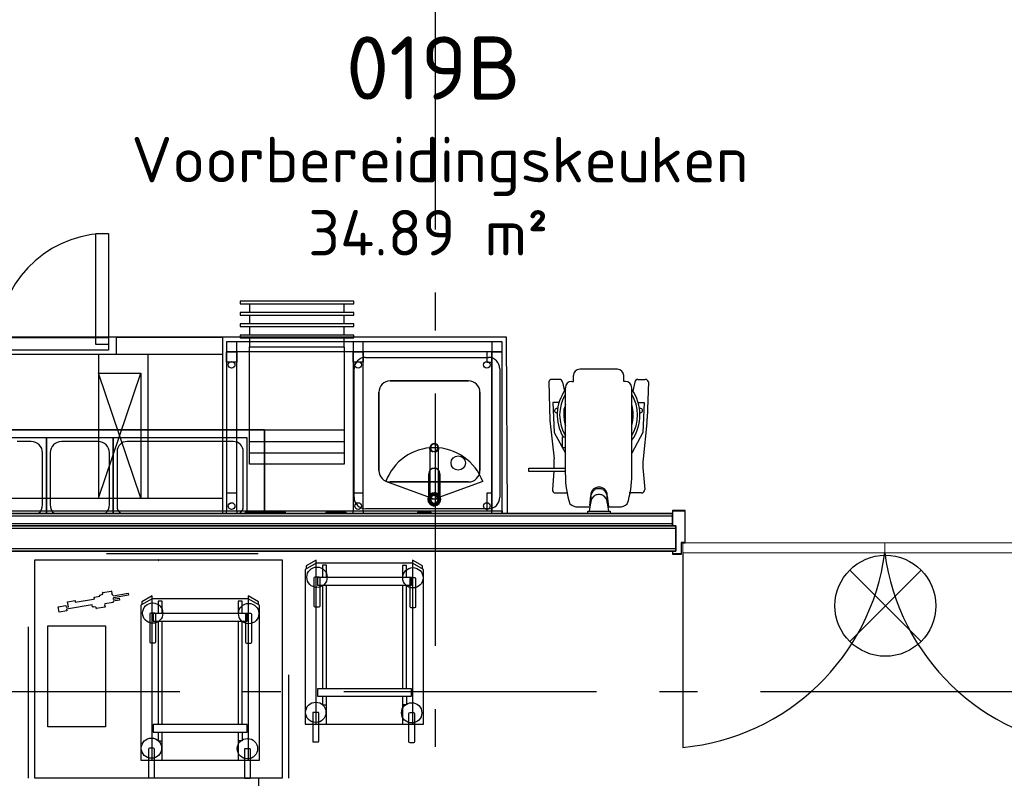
# Model space of a CAD drawing. Header units: millimetres. Extents: x -285236 to 84130, y -470 to 79511.
# Tile 92 of 192: x 983 to 4882, y 43439 to 46443. Entities that reach past the tile are written whole.
import ezdxf
from ezdxf.enums import TextEntityAlignment as Align

# ---------------------------------------------------------------- set-up
doc = ezdxf.new("R2010")
doc.units = ezdxf.units.MM
doc.linetypes.add('IMPORT-IMPORT-Dash _2_', pattern=[1199.999936, 599.999968, -599.999968])
doc.linetypes.add('NLRS_stramien', pattern=[1650, 1000, -250, 150, -250])
doc.layers.add('EL6511--', color=3, linetype='Continuous')
doc.layers.add('XREF', color=254, linetype='Continuous')
doc.styles.add('ISOCPEUR_1', font='isocpeur.ttf', dxfattribs={"height": 250})
doc.styles.add('ISOCPEUR_3', font='isocpeur.ttf', dxfattribs={"height": 180})
doc.styles.add('STABICAD-018', font='ISOCP.SHX', dxfattribs={"height": 180})

# ---------------------------------------------------------------- blocks, each defined once
blk = doc.blocks.new('VB654NVI')
at = {"color": 0, "linetype": 'Continuous'}
for p, q in [((-1.414, 1.586), (1.414, 4.414)), ((-1.414, 4.414), (1.414, 1.586))]:
    blk.add_line(p, q, dxfattribs=at)
blk.add_circle((0, 3), 2, dxfattribs=at)
at = {"color": 0, "linetype": 'Continuous', "style": 'STABICAD-018'}
for tag, p in [('ARTICLECODE', (-2.661, 12.862)), ('FIREPROTECTION_PANEL', (0.003, 9.854)), ('CODING', (0, 7))]:
    blk.add_attdef(tag, text='', height=1.8, dxfattribs=at).set_placement(p, align=Align.MIDDLE)

msp = doc.modelspace()

# ---------------------------------------------------------------- linework, layer by layer
at = {"layer": 'XREF', "linetype": 'NLRS_stramien'}
for p, q in [((2627.8696, 77962.7572), (2627.8696, 8370.0218)), ((-47232.6128, 43782.6047), (64223.889, 43782.6047))]:
    msp.add_line(p, q, dxfattribs=at)
at = {"layer": 'XREF', "linetype": 'Continuous'}
for p, q in [((1893.3234, 45318.1398), (1893.3234, 45283.1398)), ((2268.3234, 45283.1398), (2268.3234, 45318.1398)), ((1893.3234, 45273.1398), (1893.3234, 45238.1398)), ((2268.3234, 45238.1398), (2268.3234, 45273.1398)), ((1893.3234, 45228.1398), (1893.3234, 45193.1398)), ((2268.3234, 45193.1398), (2268.3234, 45228.1398)), ((1492.2546, 44547.614), (1492.2546, 45117.6965)), ((2148.5403, 44230.8895), (2148.5403, 44121.5054)), ((2168.5403, 44234.8895), (2152.5403, 44234.8895)), ((2172.5403, 44121.5054), (2172.5403, 44230.8895)), ((2528.5403, 44228.8895), (2528.5403, 44119.5054)), ((2548.5403, 44232.8895), (2532.5403, 44232.8895)), ((2552.5403, 44119.5054), (2552.5403, 44228.8895)), ((2152.5403, 44117.5054), (2168.5403, 44117.5054)), ((2532.5403, 44115.5054), (2548.5403, 44115.5054)), ((1497.9261, 44088.9902), (1497.9261, 43979.6062)), ((1517.9261, 44092.9902), (1501.9261, 44092.9902)), ((1521.9261, 43979.6062), (1521.9261, 44088.9902)), ((1877.9261, 44086.9902), (1877.9261, 43977.6062)), ((1897.9261, 44090.9902), (1881.9261, 44090.9902)), ((1901.9261, 43977.6062), (1901.9261, 44086.9902)), ((1501.9261, 43975.6062), (1517.9261, 43975.6062)), ((1881.9261, 43973.6062), (1897.9261, 43973.6062)), ((2143.5403, 43695.8895), (2143.5403, 43586.5054)), ((2163.5403, 43699.8895), (2147.5403, 43699.8895)), ((2167.5403, 43586.5054), (2167.5403, 43695.8895)), ((2523.5403, 43693.8895), (2523.5403, 43584.5054)), ((2543.5403, 43697.8895), (2527.5403, 43697.8895)), ((2547.5403, 43584.5054), (2547.5403, 43693.8895)), ((1512.9261, 43557.9902), (1496.9261, 43557.9902)), ((1892.9261, 43555.9902), (1876.9261, 43555.9902)), ((2147.5403, 43582.5054), (2163.5403, 43582.5054)), ((2527.5403, 43580.5054), (2543.5403, 43580.5054)), ((1492.9261, 43553.9902), (1492.9261, 43444.6062)), ((1516.9261, 43444.6062), (1516.9261, 43553.9902)), ((1872.9261, 43551.9902), (1872.9261, 43442.6062)), ((1896.9261, 43442.6062), (1896.9261, 43551.9902)), ((1496.9261, 43440.6062), (1512.9261, 43440.6062)), ((1876.9261, 43438.6062), (1892.9261, 43438.6062))]:
    msp.add_line(p, q, dxfattribs=at)
at = {"layer": 'XREF'}
for p, q in [((2352.4448, 45105.5945), (2839.3109, 45105.5945)), ((2307.4448, 44551.4991), (2307.4448, 45060.5945)), ((2884.3109, 45060.5945), (2884.3109, 44551.4991)), ((3350.6048, 45058.5285), (3200.8056, 45058.5285)), ((3120.0592, 45018.5285), (3090.7608, 45018.5285)), ((3132.5087, 45007.1513), (3140.0566, 44971.845)), ((3418.9017, 45007.1513), (3411.3537, 44971.845)), ((3431.3512, 45018.5285), (3460.6496, 45018.5285)), ((3472.9092, 45008.4682), (3468.427, 44863.6552)), ((3144.2516, 44639.8637), (3144.2516, 44985.6456)), ((3407.1588, 44639.8637), (3407.1588, 44985.6456)), ((3467.3562, 44847.1145), (3452.0815, 44703.6843)), ((1028.7205, 44772.4161), (972.7878, 44772.4161)), ((1088.7205, 44487.9612), (1088.7205, 44787.4161)), ((1293.7205, 44772.4161), (1148.7205, 44772.4161)), ((1828.7205, 44772.4161), (1408.7205, 44772.4161)), ((1073.7205, 44522.4161), (1073.7205, 44727.4161)), ((1103.7205, 44727.4161), (1103.7205, 44522.4161)), ((1338.7205, 44522.4161), (1338.7205, 44727.4161)), ((1368.7205, 44732.4161), (1368.7205, 44517.4161)), ((1868.7205, 44517.4161), (1868.7205, 44732.4161)), ((2609.8808, 44747.9625), (2609.8808, 44747.5963)), ((2639.8808, 44747.5963), (2639.8808, 44747.9625)), ((3098.5201, 44654.7636), (3093.0783, 44582.9102)), ((3452.8902, 44654.7636), (3458.3321, 44582.9102)), ((3105.4575, 44568.6763), (3154.0835, 44568.6763)), ((3245.3689, 44536.4238), (3237.8172, 44495.9612)), ((3240.5207, 44518.8142), (3245.0416, 44557.0297)), ((3244.8172, 44560.4904), (3244.8172, 44531.4316)), ((3316.8172, 44495.9612), (3309.2656, 44536.4238)), ((3309.5929, 44557.0297), (3314.5568, 44515.069)), ((3309.8172, 44531.4316), (3309.8172, 44560.4904)), ((3445.9529, 44568.6763), (3397.3269, 44568.6763)), ((2839.3109, 44506.4991), (2352.4448, 44506.4991)), ((3194.2516, 44513.5285), (3239.8954, 44513.5285)), ((3232.8172, 44487.9612), (3232.8172, 44495.9612)), ((3232.8172, 44495.9612), (3321.8172, 44495.9612)), ((3237.8172, 44495.9612), (3316.8172, 44495.9612)), ((3314.739, 44513.5285), (3357.1588, 44513.5285)), ((3321.8172, 44495.9612), (3321.8172, 44487.9612)), ((3618.8696, 44499.4612), (3568.8696, 44499.4612)), ((3568.8696, 44499.4612), (3568.8696, 44487.9612)), ((3570.3696, 44487.9612), (3570.3696, 44497.9612)), ((3570.3696, 44497.9612), (3617.3696, 44497.9612)), ((3617.3696, 44497.9612), (3617.3696, 44372.9612)), ((3618.8696, 44371.4612), (3618.8696, 44499.4612)), ((3568.8696, 44487.9612), (3570.3696, 44487.9612)), ((3570.3696, 44337.9612), (3568.8696, 44337.9612)), ((3568.8696, 44337.9612), (3568.8696, 44326.4612)), ((3570.3696, 44327.9612), (3570.3696, 44337.9612)), ((3617.3696, 44372.9612), (3602.3696, 44372.9612)), ((3602.3696, 44372.9612), (3602.3696, 44327.9612)), ((3603.8696, 44326.4612), (3603.8696, 44371.4612)), ((3603.8696, 44371.4612), (3618.8696, 44371.4612)), ((3568.8696, 44326.4612), (3603.8696, 44326.4612)), ((3602.3696, 44327.9612), (3570.3696, 44327.9612)), ((3608.8696, 44331.4612), (3608.8696, 43560.9846)), ((2538.8429, 44290.6636), (2157.8429, 44290.6636)), ((1312.0849, 44174.4702), (1345.0111, 44180.0761)), ((1346.1648, 44179.2582), (1347.888, 44170.2615)), ((2182.3429, 44203.4293), (2182.3429, 43793.4518)), ((2197.8429, 43793.4518), (2197.8429, 44203.4293)), ((2498.8429, 44203.4293), (2498.8429, 43793.4518)), ((2514.3429, 43793.4518), (2514.3429, 44203.4293)), ((1279.4382, 44150.819), (1278.7275, 44154.9935)), ((1300.6624, 44164.106), (1303.4577, 44164.5819)), ((1304.716, 44164.9722), (1311.4114, 44168.0664)), ((1311.9777, 44169.142), (1311.267, 44173.3165)), ((1888.2286, 44148.7644), (1507.2286, 44148.7644)), ((1275.8696, 44117.1774), (1273.0743, 44116.7015)), ((1284.5282, 44116.5213), (1277.1862, 44117.2255)), ((1286.1293, 44111.5192), (1285.4186, 44115.6937)), ((1320.2092, 44116.3071), (1287.283, 44110.7012)), ((1531.7286, 44061.53), (1531.7286, 43651.5525)), ((1547.2286, 43651.5525), (1547.2286, 44061.53)), ((1848.2286, 44061.53), (1848.2286, 43651.5525)), ((1863.7286, 43651.5525), (1863.7286, 44061.53)), ((2197.8429, 43652.6636), (2197.8429, 43763.4534)), ((2498.8429, 43763.4534), (2498.8429, 43652.6636)), ((1547.2286, 43510.7644), (1547.2286, 43621.5542)), ((1848.2286, 43621.5542), (1848.2286, 43510.7644)), ((1928.7346, 43438.6062), (1928.7346, 42867.3912))]:
    msp.add_line(p, q, dxfattribs=at)
at = {"layer": 'XREF', "lineweight": 9}
for p, q in [((1875.8018, 44492.9612), (1955.8018, 44492.9612)), ((1875.8018, 44487.9612), (1875.8018, 44492.9612)), ((1955.8018, 44492.9612), (1955.8018, 44487.9612)), ((1955.8018, 44492.9612), (2035.8018, 44492.9612)), ((1955.8018, 44487.9612), (1955.8018, 44492.9612)), ((2035.8018, 44492.9612), (2035.8018, 44487.9612)), ((2195.8018, 44492.9612), (2275.8018, 44492.9612)), ((2195.8018, 44487.9612), (2195.8018, 44492.9612)), ((2275.8018, 44492.9612), (2275.8018, 44487.9612)), ((4408.8696, 44371.4612), (3608.8696, 44371.4612)), ((3608.8696, 44371.4612), (3608.8696, 44331.4612)), ((4408.8696, 44331.4612), (4408.8696, 44371.4612)), ((5208.8696, 44371.4612), (4408.8696, 44371.4612)), ((4408.8696, 44371.4612), (4408.8696, 44331.4612)), ((3608.8696, 44331.4612), (4408.8696, 44331.4612)), ((4408.8696, 44331.4612), (5208.8696, 44331.4612))]:
    msp.add_line(p, q, dxfattribs=at)
at = {"layer": 'XREF', "lineweight": 18}
for p, q in [((2558.2642, 44492.9612), (2613.2642, 44492.9612)), ((2558.2642, 44487.9612), (2558.2642, 44492.9612)), ((2613.2642, 44487.9612), (2613.2642, 44492.9612))]:
    msp.add_line(p, q, dxfattribs=at)
at = {"layer": 'XREF', "lineweight": 25}
for p, q in [((-1552.1304, 44477.9612), (3568.8696, 44477.9612)), ((3581.3696, 44427.9612), (-1602.1304, 44427.9612)), ((-1582.1304, 44447.9612), (3568.8696, 44447.9612)), ((3581.3696, 44347.9612), (-1682.1304, 44347.9612))]:
    msp.add_line(p, q, dxfattribs=at)
at = {"layer": 'XREF', "lineweight": 35}
for p, q in [((3568.8696, 44487.9612), (-1542.1304, 44487.9612)), ((3568.8696, 44437.9612), (3568.8696, 44487.9612)), ((-1592.1304, 44437.9612), (3581.3696, 44437.9612)), ((3581.3696, 44337.9612), (3581.3696, 44437.9612)), ((-1692.1304, 44337.9612), (3581.3696, 44337.9612))]:
    msp.add_line(p, q, dxfattribs=at)
at = {"layer": 'XREF', "linetype": 'Continuous', "flags": 128}
for points in [[(1284.7546, 45156.6965), (1284.7546, 45596.6965), (1334.7546, 45596.6965), (1334.7546, 45156.6965)], [(1855.8234, 45328.1398), (1855.8234, 45318.1398), (1893.3234, 45318.1398), (2268.3234, 45318.1398), (2305.8234, 45318.1398), (2305.8234, 45328.1398)], [(1855.8234, 45283.1398), (1855.8234, 45273.1398), (1893.3234, 45273.1398), (2268.3234, 45273.1398), (2305.8234, 45273.1398), (2305.8234, 45283.1398)], [(1855.8234, 45238.1398), (1855.8234, 45228.1398), (1893.3234, 45228.1398), (2268.3234, 45228.1398), (2305.8234, 45228.1398), (2305.8234, 45238.1398)], [(1855.8234, 45193.1398), (1855.8234, 45183.1398), (1893.3234, 45183.1398), (2268.3234, 45183.1398), (2305.8234, 45183.1398), (2305.8234, 45193.1398)], [(1334.7546, 45134.6965), (894.7546, 45134.6965), (894.7546, 45184.6965), (1334.7546, 45184.6965)], [(1842.4866, 45087.3449), (1802.4866, 45087.3449), (1802.4866, 45127.3449), (1842.4866, 45127.3449), (1842.4866, 45167.3449), (1802.4866, 45167.3449), (1802.4866, 45127.3449), (1842.4866, 45127.3449)], [(2343.2253, 45087.3449), (2303.2253, 45087.3449), (2303.2253, 45127.3449), (2343.2253, 45127.3449), (2343.2253, 45167.3449), (2303.2253, 45167.3449), (2303.2253, 45127.3449), (2343.2253, 45127.3449)], [(2893.361, 45127.3449), (2893.361, 45167.3449), (2853.361, 45167.3449), (2853.361, 45127.3449)], [(2853.361, 45087.3449), (2853.361, 45127.3449), (2833.361, 45127.3449), (2833.361, 45087.3449)], [(2853.361, 44498.2495), (2853.361, 44568.2495), (2833.361, 44568.2495), (2833.361, 44498.2495)]]:
    msp.add_lwpolyline(points, close=True, dxfattribs=at)
at = {"layer": 'XREF', "flags": 128}
for points in [[(-92.8584, 45187.3449), (2909.6766, 45187.3449), (2913.1164, 44487.9612)], [(3078.5012, 45008.4682), (3083.1758, 44855.3626), (3099.3289, 44703.6843)], [(3169.2516, 45010.6456), (3175.8056, 45010.6456), (3175.8056, 45033.5285)], [(3382.1588, 45010.6456), (3375.6048, 45010.6456), (3375.6048, 45033.5285)], [(3119.1888, 44927.4867), (3095.1706, 44927.4867), (3100.0448, 44808.0048), (3144.2516, 44726.8564)], [(3432.2216, 44927.4867), (3456.2397, 44927.4867), (3451.3655, 44808.0048), (3407.1588, 44726.8564)], [(3144.2516, 44901.7056), (3138.6659, 44901.7056), (3138.6659, 44874.6592), (3144.2516, 44874.6592)], [(152.9732, 44487.9612), (152.9732, 44818.2495), (1952.9732, 44818.2495), (1952.9732, 44492.9612)], [(1952.9732, 44492.9612), (1952.9732, 44818.2495), (511.0987, 44818.2495), (511.0987, 44487.9612)], [(1088.7205, 44787.4161), (912.7878, 44787.4161), (912.7878, 44487.9612)], [(1353.7205, 44487.9612), (1353.7205, 44787.4161), (1088.7205, 44787.4161), (1088.7205, 44487.9612)], [(1883.7205, 44492.9612), (1883.7205, 44787.4161), (1353.7205, 44787.4161), (1353.7205, 44487.9612)], [(3144.2516, 44748.0158), (3133.0221, 44748.0158), (3133.0221, 44790.8284), (3144.2516, 44790.8284)], [(2607.3808, 44747.5963), (2607.3808, 44744.9092), (2607.3808, 44562.0997), (2612.5607, 44565.8788), (2618.5197, 44568.2463), (2624.8808, 44569.0525), (2631.2419, 44568.2463), (2637.2008, 44565.8788), (2642.3808, 44562.0997), (2642.3808, 44744.9092), (2642.3808, 44747.5963)], [(3144.2516, 44654.315), (3098.4573, 44654.315), (2999.7505, 44654.315), (2999.7505, 44666.315), (3099.7971, 44666.315), (3144.2516, 44666.315)], [(2816.9634, 44613.4648), (2624.8808, 44543.5525), (2432.7982, 44613.4648)], [(2602.8808, 44544.8638), (2602.8808, 44645.066), (2602.8808, 44644.3957), (2602.8808, 44544.1936)], [(2646.8808, 44544.1936), (2646.8808, 44644.3957), (2646.8808, 44645.066), (2646.8808, 44544.8638)], [(2629.8808, 44568.5575), (2624.8808, 44569.0525), (2619.8808, 44568.5575)], [(2649.8808, 44543.5525), (2624.8808, 44543.5525), (2599.8808, 44543.5525)], [(2157.8429, 43652.6636), (2157.8429, 44302.6636), (2117.8429, 44279.5696), (2117.8429, 44268.0315)], [(2578.8429, 44268.0315), (2578.8429, 44279.5696), (2538.8429, 44302.6636), (2538.8429, 43652.6636)], [(2157.8429, 44291.1255), (2113.8429, 44265.7221), (2113.8429, 43652.6636), (2582.8429, 43652.6636), (2582.8429, 44265.7221), (2538.8429, 44291.1255)], [(2197.8429, 44233.4277), (2197.8429, 44282.095), (2182.3429, 44282.095), (2182.3429, 44233.4277)], [(2514.3429, 44233.4277), (2514.3429, 44282.0893), (2498.8429, 44282.0893), (2498.8429, 44233.4277)], [(1271.9207, 44117.5194), (1270.5643, 44125.4862), (1168.1635, 44108.0517), (1169.2761, 44101.5166), (1139.7017, 44096.4813), (1136.1212, 44117.5114), (1165.6956, 44122.5467), (1166.8222, 44115.9296), (1176.0725, 44117.5045), (1172.6972, 44137.3294), (1202.2633, 44142.3633), (1203.3874, 44135.7606), (1274.9972, 44147.9527), (1278.8719, 44149.7434)], [(1279.5454, 44156.1472), (1300.3986, 44159.6976), (1299.8445, 44162.9523)], [(1353.3549, 44147.6926), (1376.6815, 44151.6642), (1378.0242, 44143.778), (1353.0096, 44139.519), (1353.5666, 44135.7838)], [(1353.41, 44161.2945), (1413.2489, 44171.4825), (1414.5919, 44163.5946), (1354.4342, 44153.3523)], [(1507.2286, 44149.2263), (1463.2286, 44123.8228), (1463.2286, 43510.7644), (1932.2286, 43510.7644), (1932.2286, 44123.8228), (1888.2286, 44149.2263)], [(1507.2286, 43510.7644), (1507.2286, 44160.7644), (1467.2286, 44137.6704), (1467.2286, 44126.1322)], [(1547.2286, 44091.5284), (1547.2286, 44140.1957), (1531.7286, 44140.1957), (1531.7286, 44091.5284)], [(1863.7286, 44091.5284), (1863.7286, 44140.1901), (1848.2286, 44140.1901), (1848.2286, 44091.5284)], [(1928.2286, 44126.1322), (1928.2286, 44137.6704), (1888.2286, 44160.7644), (1888.2286, 43510.7644)], [(1352.7487, 44134.6301), (1320.5664, 44129.1508), (1319.5483, 44126.147), (1321.0271, 44117.4608)], [(2182.3429, 43763.4534), (2182.3429, 43729.4062), (2197.8429, 43729.4062)], [(2514.3429, 43763.4534), (2514.3429, 43729.4062), (2498.8429, 43729.4062)], [(1531.7286, 43621.5542), (1531.7286, 43587.5069), (1547.2286, 43587.5069)], [(1863.7286, 43621.5542), (1863.7286, 43587.5069), (1848.2286, 43587.5069)]]:
    msp.add_lwpolyline(points, dxfattribs=at)
at = {"layer": 'XREF', "linetype": 'Continuous', "flags": 128}
for points in [[(1788.2546, 45117.6965), (1788.2546, 45184.6965), (1364.7546, 45184.6965), (1364.7546, 45117.6965)], [(2893.361, 44487.9612), (2893.361, 45167.3449), (1802.4866, 45167.3449)], [(1893.3234, 45182.3449), (1893.3234, 45147.3449), (2268.3234, 45147.3449), (2268.3234, 45182.3449)], [(-28.4952, 45127.3449), (-29.174, 45127.3449), (-29.174, 44498.2495), (2853.361, 44498.2495), (2853.361, 45127.3449), (1802.4866, 45127.3449)], [(1788.2546, 44487.9612), (1788.2546, 45117.6965), (-27.7454, 45117.6965), (-27.7454, 44487.9612)], [(32.2546, 45117.6965), (32.2546, 44547.6965), (1788.2546, 44547.6965)], [(1295.2546, 45117.6965), (1295.2546, 45043.6965), (1462.2546, 45043.6965), (1462.2546, 44547.6965), (1295.2546, 45043.6965), (1295.2546, 44547.6965), (1462.2546, 45043.6965)], [(1802.4866, 44487.9612), (1802.4866, 44498.2495), (1842.4866, 44498.2495), (1842.4866, 45127.3449), (1802.4866, 45127.3449), (1802.4866, 44498.2495), (1842.4866, 44498.2495), (1842.4866, 44568.2495), (1802.4866, 44568.2495), (1802.4866, 44498.2495), (1842.4866, 44498.2495), (1842.4866, 44487.9612)], [(2268.3234, 45147.3449), (2268.3234, 44863.1398), (2268.3234, 44818.1398), (2268.3234, 44773.1398), (2268.3234, 44728.1398), (2268.3234, 44683.1398), (1893.3234, 44683.1398), (1893.3234, 44728.1398), (2268.3234, 44728.1398)], [(1893.3234, 44818.1398), (1893.3234, 44863.1398), (1893.3234, 45147.3449)], [(2303.2253, 44487.9612), (2303.2253, 44498.2495), (2343.2253, 44498.2495), (2343.2253, 45127.3449), (2303.2253, 45127.3449), (2303.2253, 44498.2495), (2343.2253, 44498.2495), (2343.2253, 44568.2495), (2303.2253, 44568.2495), (2303.2253, 44498.2495), (2343.2253, 44498.2495), (2343.2253, 44487.9612)], [(2853.361, 44487.9612), (2853.361, 44498.2495), (2893.361, 44498.2495), (2893.361, 45127.3449), (2853.361, 45127.3449), (2853.361, 44498.2495), (2893.361, 44498.2495), (2893.361, 44487.9612)], [(1893.3234, 44773.1398), (1893.3234, 44818.1398), (2268.3234, 44818.1398)], [(1893.3234, 44728.1398), (1893.3234, 44773.1398), (2268.3234, 44773.1398)]]:
    msp.add_lwpolyline(points, dxfattribs=at)
at = {"layer": 'XREF', "flags": 128}
for points in [[(2760.6815, 45012.3082), (2450.6815, 45012.3082)], [(2405.6815, 44967.3082), (2405.6815, 44657.3082)], [(2805.6815, 44657.3082), (2805.6815, 44967.3082)], [(2450.6815, 44612.3082), (2760.6815, 44612.3082)], [(2624.8808, 44520.6303), (2625.7974, 44520.6486), (2626.7126, 44520.7036), (2627.6249, 44520.7951), (2628.5327, 44520.9231), (2629.4347, 44521.0872), (2630.3294, 44521.2873), (2631.2155, 44521.523), (2632.0913, 44521.7939), (2632.9557, 44522.0997), (2633.8071, 44522.4398), (2634.6442, 44522.8136), (2635.4658, 44523.2206), (2636.2704, 44523.6602), (2637.0567, 44524.1315), (2637.8236, 44524.634), (2638.5698, 44525.1667), (2639.2941, 44525.7288), (2639.9953, 44526.3194), (2640.6724, 44526.9377), (2641.3241, 44527.5824), (2641.9496, 44528.2528), (2642.5478, 44528.9476), (2643.1177, 44529.6658), (2643.6584, 44530.4061), (2644.1691, 44531.1676), (2644.6489, 44531.9488), (2645.0972, 44532.7486), (2645.513, 44533.5657), (2645.8959, 44534.3987), (2646.2451, 44535.2464), (2646.5602, 44536.1074), (2646.8406, 44536.9803), (2647.0858, 44537.8637), (2647.2955, 44538.7563), (2647.4694, 44539.6564), (2647.6071, 44540.5629), (2647.7085, 44541.4741), (2647.7734, 44542.3886), (2647.8016, 44543.305), (2647.7932, 44544.2218), (2647.7481, 44545.1375), (2647.6664, 44546.0507), (2647.5483, 44546.9598), (2647.3939, 44547.8636), (2647.2035, 44548.7604), (2646.9774, 44549.6489), (2646.7159, 44550.5277), (2646.4195, 44551.3953), (2646.0886, 44552.2503), (2645.7238, 44553.0914), (2645.3257, 44553.9173), (2644.8949, 44554.7266), (2644.432, 44555.518), (2643.9379, 44556.2903), (2643.4133, 44557.0422), (2642.859, 44557.7725), (2642.276, 44558.48), (2641.6651, 44559.1637), (2641.0274, 44559.8224), (2640.3639, 44560.4551), (2639.6755, 44561.0607), (2638.9636, 44561.6384), (2638.2291, 44562.1871), (2637.4732, 44562.7059), (2636.6972, 44563.1942), (2635.9023, 44563.651), (2635.0897, 44564.0757), (2634.2609, 44564.4675), (2633.417, 44564.8259), (2632.5594, 44565.1502), (2631.6896, 44565.44), (2630.8089, 44565.6948), (2629.9187, 44565.9141), (2629.0204, 44566.0977), (2628.1156, 44566.2452), (2627.2055, 44566.3564), (2626.2917, 44566.4311), (2625.3757, 44566.4693), (2624.8808, 44566.4746), (2623.9641, 44566.4563), (2623.049, 44566.4013), (2622.1367, 44566.3098), (2621.2289, 44566.1818), (2620.3269, 44566.0177), (2619.4321, 44565.8176), (2618.5461, 44565.5819), (2617.6702, 44565.311), (2616.8059, 44565.0052), (2615.9545, 44564.6651), (2615.1173, 44564.2913), (2614.2958, 44563.8843), (2613.4912, 44563.4447), (2612.7049, 44562.9734), (2611.938, 44562.4709), (2611.1918, 44561.9382), (2610.4675, 44561.3761), (2609.7663, 44560.7855), (2609.0892, 44560.1673), (2608.4374, 44559.5225), (2607.812, 44558.8521), (2607.2138, 44558.1573), (2606.6439, 44557.4392), (2606.1032, 44556.6988), (2605.5925, 44555.9373), (2605.1126, 44555.1561), (2604.6644, 44554.3563), (2604.2486, 44553.5392), (2603.8657, 44552.7062), (2603.5165, 44551.8585), (2603.2014, 44550.9975), (2602.921, 44550.1246), (2602.6758, 44549.2412), (2602.466, 44548.3487), (2602.2922, 44547.4485), (2602.1544, 44546.542), (2602.0531, 44545.6308), (2601.9882, 44544.7163), (2601.96, 44543.7999), (2601.9684, 44542.8831), (2602.0135, 44541.9674), (2602.0952, 44541.0542), (2602.2133, 44540.1451), (2602.3677, 44539.2413), (2602.5581, 44538.3445), (2602.7842, 44537.456), (2603.0457, 44536.5772), (2603.3421, 44535.7096), (2603.673, 44534.8546), (2604.0377, 44534.0135), (2604.4359, 44533.1876), (2604.8667, 44532.3783), (2605.3296, 44531.5869), (2605.8237, 44530.8146), (2606.3483, 44530.0627), (2606.9026, 44529.3324), (2607.4856, 44528.6249), (2608.0965, 44527.9412), (2608.7342, 44527.2825), (2609.3977, 44526.6498), (2610.086, 44526.0442), (2610.798, 44525.4665), (2611.5325, 44524.9178), (2612.2884, 44524.399), (2613.0644, 44523.9107), (2613.8593, 44523.4539), (2614.6718, 44523.0292), (2615.5007, 44522.6374), (2616.3446, 44522.279), (2617.2021, 44521.9547), (2618.072, 44521.6649), (2618.9527, 44521.4101), (2619.8429, 44521.1908), (2620.7411, 44521.0072), (2621.646, 44520.8597), (2622.5561, 44520.7485), (2623.4698, 44520.6738), (2624.3859, 44520.6356)], [(2604.8808, 44543.5525), (2614.8808, 44526.2319), (2604.8808, 44543.5525), (2614.8808, 44560.873), (2634.8808, 44560.873), (2644.8808, 44543.5525), (2634.8808, 44526.2319), (2614.8808, 44526.2319), (2634.8808, 44526.2319), (2644.8808, 44543.5525), (2634.8808, 44560.873), (2614.8808, 44560.873)], [(2022.4885, 44303.6062), (2022.4885, 43438.6062), (1042.4885, 43438.6062), (1042.4885, 44303.6062)], [(1533.4885, 44301.6062), (1533.4885, 44303.6062), (1531.4885, 44303.6062), (1531.4885, 44301.6062), (1533.4885, 44301.6062), (1531.4885, 44301.6062), (1531.4885, 44303.6062), (1533.4885, 44303.6062)], [(2534.3429, 44233.4277), (2162.3429, 44233.4277), (2162.3429, 44203.4293), (2534.3429, 44203.4293)], [(1883.7286, 44091.5284), (1511.7286, 44091.5284), (1511.7286, 44061.53), (1883.7286, 44061.53)], [(1322.3132, 43642.5962), (1094.2632, 43642.5962), (1094.2632, 44042.1062), (1322.3132, 44042.1062)], [(2534.3429, 43793.4518), (2162.3429, 43793.4518), (2162.3429, 43763.4534), (2534.3429, 43763.4534)], [(1883.7286, 43651.5525), (1511.7286, 43651.5525), (1511.7286, 43621.5542), (1883.7286, 43621.5542)]]:
    msp.add_lwpolyline(points, close=True, dxfattribs=at)
at = {"layer": 'XREF', "linetype": 'IMPORT-IMPORT-Dash _2_', "flags": 128}
msp.add_lwpolyline([(1017.4885, 43438.6062), (1017.4885, 44328.6062), (2047.4885, 44328.6062), (2047.4885, 43438.6062)], dxfattribs=at)
at = {"layer": 'XREF', "linetype": 'Continuous'}
for centre, radius in [((1822.4866, 45076.0452), 13.2114), ((2323.2253, 45076.0452), 13.2114), ((2833.361, 45076.0452), 13.2114), ((1822.4866, 44516.9499), 13.2114), ((2323.2253, 44516.9499), 13.2114), ((2833.361, 44516.9499), 13.2114), ((2160.5403, 44234.8895), 40.2246), ((2540.5403, 44232.8895), 40.2246), ((1509.9261, 44092.9902), 40.2246), ((1889.9261, 44090.9902), 40.2246), ((2155.5403, 43699.8895), 40.2246), ((2535.5403, 43697.8895), 40.2246), ((1504.9261, 43557.9902), 40.2246), ((1884.9261, 43555.9902), 40.2246)]:
    msp.add_circle(centre, radius, dxfattribs=at)
at = {"layer": 'XREF'}
msp.add_circle((2719.7788, 44687.4918), 28.3958, dxfattribs=at)
at = {"layer": 'XREF', "linetype": 'Continuous'}
for centre, radius, start, end in [((1334.7486, 45157.4069), 440, 93.2564192, 179.7018604), ((2152.5403, 44230.8895), 4, 90, 180), ((2168.5403, 44230.8895), 4, 0, 90), ((2532.5403, 44228.8895), 4, 90, 180), ((2548.5403, 44228.8895), 4, 0, 90), ((2152.5403, 44121.5054), 4, 180, 270), ((2168.5403, 44121.5054), 4, 270, 0), ((2532.5403, 44119.5054), 4, 180, 270), ((2548.5403, 44119.5054), 4, 270, 0), ((1501.9261, 44088.9902), 4, 90, 180), ((1517.9261, 44088.9902), 4, 0, 90), ((1881.9261, 44086.9902), 4, 90, 180), ((1897.9261, 44086.9902), 4, 0, 90), ((1501.9261, 43979.6062), 4, 180, 270), ((1517.9261, 43979.6062), 4, 270, 0), ((1881.9261, 43977.6062), 4, 180, 270), ((1897.9261, 43977.6062), 4, 270, 0), ((2147.5403, 43695.8895), 4, 90, 180), ((2163.5403, 43695.8895), 4, 0, 90), ((2527.5403, 43693.8895), 4, 90, 180), ((2543.5403, 43693.8895), 4, 0, 90), ((1496.9261, 43553.9902), 4, 90, 180), ((1512.9261, 43553.9902), 4, 0, 90), ((1876.9261, 43551.9902), 4, 90, 180), ((1892.9261, 43551.9902), 4, 0, 90), ((2147.5403, 43586.5054), 4, 180, 270), ((2163.5403, 43586.5054), 4, 270, 0), ((2527.5403, 43584.5054), 4, 180, 270), ((2543.5403, 43584.5054), 4, 270, 0), ((1496.9261, 43444.6062), 4, 180, 270), ((1512.9261, 43444.6062), 4, 270, 0), ((1876.9261, 43442.6062), 4, 180, 270), ((1892.9261, 43442.6062), 4, 270, 0)]:
    msp.add_arc(centre, radius, start, end, dxfattribs=at)
at = {"layer": 'XREF'}
for centre, radius, start, end in [((2352.4448, 45060.5945), 45, 90, 180), ((2839.3109, 45060.5945), 45, 0, 90), ((3200.8056, 45033.5285), 25, 89.9999565, 180), ((3350.6048, 45033.5285), 25, 0, 90), ((2450.6815, 44967.3082), 45, 90, 180), ((2450.6815, 44967.3082), 45, 90, 180), ((2760.6815, 44967.3082), 45, 0, 90), ((2760.6815, 44967.3082), 45, 0, 90), ((3090.7608, 45006.0285), 12.5, 90, 168.7451854), ((3120.0592, 45006.0285), 12.5, 5.1532108, 90), ((3169.2516, 44985.6456), 25, 90, 180), ((3382.1588, 44985.6456), 25, 0, 90), ((3431.3512, 45006.0285), 12.5, 90, 174.8467892), ((3460.6496, 45006.0285), 12.5, 11.2548146, 90), ((3282.7052, 44877.65), 170.9424, 144.0903596, 210.5240092), ((3282.7052, 44877.65), 161.194, 149.1961202, 210.8038798), ((3268.7052, 44877.65), 170.9424, 324.0903596, 35.9096404), ((3268.7052, 44877.65), 161.194, 329.1961202, 30.8038798), ((3109.9215, 44894.9119), 8.5085, 64.4469231, 284.142666), ((3282.7052, 44877.65), 144.5191, 175.3295172, 196.6586477), ((3282.7052, 44877.65), 144.5191, 163.3413523, 170.4183698), ((3268.7052, 44877.65), 144.5191, 343.3413523, 16.6586477), ((3441.4889, 44894.9119), 8.5085, 255.857334, 115.5530769), ((3268.4808, 44868.2939), 200, 353.9211523, 358.6709912), ((1028.7205, 44727.4161), 45, 0, 90), ((1148.7205, 44727.4161), 45, 90, 180), ((1293.7205, 44727.4161), 45, 0, 90), ((1408.7205, 44732.4161), 40, 90, 180), ((1828.7205, 44732.4161), 40, 0, 90), ((2624.8808, 44543.5525), 204.41, 20, 160), ((2900.4535, 44682.5049), 200, 355.3568371, 6.0788477), ((3650.9569, 44682.5049), 200, 173.9211523, 187.973025), ((2450.6815, 44657.3082), 45, 180, 270), ((2450.6815, 44657.3082), 45, 180, 270), ((2760.6815, 44657.3082), 45, 270, 0), ((2760.6815, 44657.3082), 45, 270, 0), ((3513.9581, 44638.4653), 369.7143, 179.6293063, 197.8169633), ((3037.4523, 44638.4653), 369.7143, 342.1830367, 0.3706937), ((2624.8808, 44543.5525), 25.5, 0, 180), ((2624.8808, 44543.5525), 25.5, 0, 180), ((3105.4575, 44581.1763), 12.5, 172.026975, 270), ((3277.3172, 44553.2176), 32.5, 135.6164662, 150.7005791), ((3277.3172, 44553.2176), 32.5, 120.1516548, 135.3438896), ((3277.3172, 44553.2176), 32.5, 105.0432921, 117.7546245), ((3277.3172, 44553.2176), 32.5, 76.1226877, 103.8773123), ((3277.3172, 44553.2176), 32.5, 62.2453755, 74.9567079), ((3277.3172, 44553.2176), 32.5, 44.6561104, 59.8483452), ((3277.3172, 44553.2176), 32.5, 29.2994209, 44.3835338), ((3445.9529, 44581.1763), 12.5, 270, 7.973025), ((2352.4448, 44551.4991), 45, 180, 270), ((2624.8808, 44543.5525), 25.5, 180, 260.9478233), ((2624.8808, 44543.5525), 25.5, 180, 0), ((2624.8808, 44543.5525), 25, 90, 180), ((2624.8808, 44543.5525), 22.9221, 90, 270), ((2624.8808, 44543.5525), 22.5, 0, 180), ((2624.8808, 44543.5525), 22.5, 0, 180), ((2624.8808, 44543.5525), 22.5, 180, 0), ((2624.8808, 44543.5525), 22.5, 180, 0), ((2624.8808, 44543.5525), 17, 0, 180), ((2624.8808, 44543.5525), 17, 0, 180), ((2624.8808, 44543.5525), 17, 180, 0), ((2624.8808, 44543.5525), 17, 180, 0), ((2624.8808, 44543.5525), 16.0291, 0, 180), ((2624.8808, 44543.5525), 16.0291, 0, 180), ((2624.8808, 44543.5525), 16.0291, 0, 180), ((2624.8808, 44543.5525), 16.0291, 0, 180), ((2624.8808, 44543.5525), 16.0291, 180, 0), ((2624.8808, 44543.5525), 16.0291, 180, 0), ((2624.8808, 44543.5525), 16.0291, 180, 0), ((2624.8808, 44543.5525), 16.0291, 180, 0), ((2624.8808, 44543.5525), 15.0291, 0, 180), ((2624.8808, 44543.5525), 15.0291, 0, 180), ((2624.8808, 44543.5525), 15.0291, 180, 0), ((2624.8808, 44543.5525), 15.0291, 180, 0), ((2624.8808, 44543.5525), 25, 0, 90), ((2624.8808, 44543.5525), 22.9221, 270, 90), ((2624.8808, 44543.5525), 25.5, 279.0521767, 0), ((2839.3109, 44551.4991), 45, 270, 0), ((3277.3172, 44553.2176), 32.5, 166.6626489, 173.2638736), ((3277.3172, 44530.4612), 32.5, 10.5716435, 169.4283565), ((3277.3172, 44553.2176), 32.5, 151.0735764, 165.6374523), ((3277.3172, 44553.2176), 32.5, 14.3625477, 28.9264236), ((3277.3172, 44553.2176), 32.5, 6.7361264, 13.3373511), ((1028.7205, 44522.4161), 45, 308.2258373, 0), ((1148.7205, 44522.4161), 45, 180, 231.7741627), ((1293.7205, 44522.4161), 45, 308.2258373, 0), ((1408.7205, 44517.4161), 40, 180, 229.3733378), ((1828.7205, 44517.4161), 40, 310.6266622, 0), ((2624.8808, 44543.5525), 25.5, 260.9478233, 279.0521767), ((3194.2516, 44563.5285), 50, 229.795603, 270.0000314), ((3357.1588, 44563.5285), 50, 269.9999623, 310.204397), ((3526.4195, 44447.1597), 890.0024, 275.3155215, 352.5305287), ((5291.3198, 44447.1597), 890.0024, 187.4694713, 264.6844785), ((1345.1789, 44179.0903), 1, 9.6624205, 99.6624205), ((1279.7133, 44155.1614), 1, 99.6624205, 189.6624205), ((1278.4524, 44150.6511), 1, 294.8034043, 9.6624205), ((1300.8303, 44163.1202), 1, 99.6624205, 189.6624205), ((1302.6185, 44169.511), 5, 279.6624205, 294.8034043), ((1312.2528, 44173.4844), 1, 99.6624205, 189.6624205), ((1310.9919, 44168.9741), 1, 294.8034043, 9.6624205), ((1332.4168, 44154.5501), 22.05, 17.8101825, 45.4412575), ((1333.7766, 44154.3591), 20.6821, 341.1960945, 357.2096493), ((1272.9065, 44117.6873), 1, 189.6624205, 279.6624205), ((1276.7088, 44112.2483), 5, 84.5214367, 99.6624205), ((1284.4328, 44115.5259), 1, 9.6624205, 84.5214367), ((1287.1152, 44111.687), 1, 189.6624205, 279.6624205), ((1320.0413, 44117.2929), 1, 279.6624205, 9.6624205), ((1352.5565, 44135.6331), 1.0213, 280.8429181, 8.4819229)]:
    msp.add_arc(centre, radius, start, end, dxfattribs=at)
for centre, major_axis, ratio, start_param, end_param in [((2624.8808, 44747.5963), (17.5, 0), 0.992546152, 1.570796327, 4.422637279), ((2624.8808, 44747.5963), (-17.5, 0), 0.992546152, 1.860548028, 4.71238898), ((2624.8808, 44744.9092), (17.5, 0), 0.992546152, 1.570796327, 3.141592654), ((2624.8808, 44747.9625), (15, 0), 0.992546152, 1.570796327, 4.71238898), ((2624.8808, 44747.5963), (15, 0), 0.992546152, 1.570796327, 4.71238898), ((2624.8808, 44747.9625), (15, 0), 0.992546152, 4.71238898, 7.853981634), ((2624.8808, 44747.5963), (15, 0), 0.992546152, 4.71238898, 7.853981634), ((2624.8808, 44744.9092), (-17.5, 0), 0.992546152, 3.141592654, 4.71238898), ((2624.8808, 44645.066), (-22, 0), 0.992546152, 3.141592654, 6.283185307), ((2624.8808, 44644.3957), (-22, 0), 0.992546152, 3.141592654, 6.283185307), ((3277.3172, 44560.4904), (32.5, 0), 0.9701425, 1.570796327, 3.141592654), ((3277.3172, 44560.4904), (-32.5, 0), 0.9701425, 3.141592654, 4.71238898), ((2624.8808, 44544.8638), (-22, 0), 0.992546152, 0, 0.435914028), ((2624.8808, 44544.1936), (-22, 0), 0.992546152, 0, 3.141592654), ((2624.8808, 44544.8638), (-22, 0), 0.992546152, 2.705678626, 3.141592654), ((3277.3172, 44531.4316), (-32.5, 0), 0.9701425, 5.195727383, 5.235987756), ((3277.3172, 44531.4316), (-32.5, 0), 0.9701425, 4.915463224, 5.019385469), ((3277.3172, 44531.4316), (32.5, 0), 0.9701425, 1.570796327, 1.633605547), ((3277.3172, 44531.4316), (-32.5, 0), 0.9701425, 4.653314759, 4.71238898), ((3277.3172, 44531.4316), (-32.5, 0), 0.9701425, 4.405392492, 4.509314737), ((3277.3172, 44531.4316), (-32.5, 0), 0.9701425, 4.188790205, 4.229050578)]:
    msp.add_ellipse(centre, major_axis=major_axis, ratio=ratio, start_param=start_param, end_param=end_param, dxfattribs=at)
for points, knots in [([(2619.8808, 44730.9508), (2619.2751, 44731.1282), (2618.3919, 44731.4342), (2617.2725, 44731.9117), (2616.1946, 44732.4323), (2615.1782, 44733.0113), (2614.2324, 44733.6394), (2613.5608, 44734.1331), (2612.9283, 44734.6446), (2612.3335, 44735.1713), (2611.7755, 44735.7128), (2611.2529, 44736.2698), (2610.7665, 44736.8384), (2610.167, 44737.6063), (2609.5019, 44738.5921), (2608.8373, 44739.802), (2608.1215, 44741.4438), (2607.5353, 44743.5331), (2607.3808, 44745.2327), (2607.3808, 44746.073)], [0, 0, 0, 0, 0.071428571, 0.107142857, 0.142857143, 0.214285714, 0.25, 0.285714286, 0.321428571, 0.357142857, 0.392857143, 0.428571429, 0.464285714, 0.5, 0.571428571, 0.642857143, 0.714285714, 0.857142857, 1, 1, 1, 1]), ([(2642.3808, 44746.073), (2642.3808, 44745.2327), (2642.2263, 44743.5331), (2641.6401, 44741.4438), (2640.9242, 44739.802), (2640.2596, 44738.5921), (2639.5946, 44737.6063), (2638.995, 44736.8384), (2638.5087, 44736.2698), (2637.9861, 44735.7128), (2637.4281, 44735.1713), (2636.8333, 44734.6446), (2636.2008, 44734.1331), (2635.5292, 44733.6394), (2634.5834, 44733.0113), (2633.567, 44732.4323), (2632.4891, 44731.9117), (2631.3697, 44731.4342), (2630.4865, 44731.1282), (2629.8808, 44730.9508)], [0, 0, 0, 0, 0.142857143, 0.285714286, 0.357142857, 0.428571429, 0.5, 0.535714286, 0.571428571, 0.607142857, 0.642857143, 0.678571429, 0.714285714, 0.75, 0.785714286, 0.857142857, 0.892857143, 0.928571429, 1, 1, 1, 1]), ([(2599.8808, 44543.5525), (2600.0203, 44540.9131), (2601.1037, 44535.7852), (2604.6687, 44529.5513), (2609.1901, 44525.0706), (2613.8861, 44522.1057), (2619.2329, 44520.2179), (2622.9564, 44519.7999), (2624.8808, 44519.7909)], [-1, -1, -1, -1, -0.785714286, -0.571428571, -0.428571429, -0.285714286, -0.142857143, 0, 0, 0, 0]), ([(2624.8808, 44522.4682), (2621.2255, 44522.4681), (2615.1495, 44524.0664), (2609.4167, 44528.6857), (2606.5185, 44532.5063), (2605.4093, 44534.5799), (2604.9381, 44535.6438)], [-1, -1, -1, -1, -0.571428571, -0.285714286, -0.142857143, 0, 0, 0, 0]), ([(2619.8808, 44568.5575), (2618.4322, 44568.2678), (2615.6449, 44567.4466), (2612.4104, 44565.8684), (2610.6149, 44564.7035), (2609.7779, 44564.1009), (2609.3811, 44563.8031), (2609.0152, 44563.5174), (2608.6886, 44563.2531), (2608.3944, 44563.0074), (2608.0378, 44562.7006), (2607.7579, 44562.4493), (2607.5704, 44562.277), (2607.4322, 44562.1484), (2607.3864, 44562.105), (2607.3808, 44562.0997)], [-1, -1, -1, -1, -0.785714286, -0.571428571, -0.428571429, -0.392857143, -0.357142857, -0.321428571, -0.285714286, -0.25, -0.214285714, -0.142857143, -0.107142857, -0.071428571, 0, 0, 0, 0]), ([(2624.8808, 44519.7909), (2626.3241, 44519.7977), (2629.1401, 44520.0355), (2633.2306, 44521.1052), (2637.0579, 44522.8228), (2640.8977, 44525.3923), (2644.4458, 44528.9132), (2647.3622, 44533.41), (2649.248, 44538.3658), (2649.7878, 44541.7929), (2649.8808, 44543.5525)], [-1, -1, -1, -1, -0.892857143, -0.785714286, -0.678571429, -0.571428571, -0.428571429, -0.285714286, -0.142857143, 0, 0, 0, 0]), ([(2644.8234, 44535.6438), (2644.1167, 44534.048), (2642.3204, 44530.9706), (2638.0962, 44526.6118), (2632.1848, 44523.3069), (2627.3176, 44522.4681), (2624.8808, 44522.4682)], [-1, -1, -1, -1, -0.785714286, -0.571428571, -0.285714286, 0, 0, 0, 0]), ([(2642.3808, 44562.0997), (2642.3722, 44562.1078), (2642.2909, 44562.1852), (2642.085, 44562.3746), (2641.9173, 44562.527), (2641.6404, 44562.7735), (2641.2944, 44563.0693), (2640.9907, 44563.3199), (2640.6575, 44563.5882), (2640.1876, 44563.9518), (2639.2235, 44564.654), (2637.6725, 44565.6586), (2635.3496, 44566.8581), (2632.7129, 44567.8764), (2630.8449, 44568.3647), (2629.8808, 44568.5575)], [-1, -1, -1, -1, -0.892857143, -0.866071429, -0.839285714, -0.785714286, -0.732142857, -0.705357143, -0.678571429, -0.625, -0.571428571, -0.428571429, -0.285714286, -0.142857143, 0, 0, 0, 0])]:
    msp.add_open_spline(points, degree=3, knots=knots, dxfattribs=at)
for points in [[(2604.9381, 44535.6438), (2604.3229, 44537.2775), (2603.5011, 44540.5806), (2603.4866, 44545.782), (2604.7145, 44550.8124), (2607.111, 44555.4165), (2610.5473, 44559.3186), (2614.82, 44562.2882), (2619.7138, 44564.1511), (2623.1195, 44564.5635), (2624.8808, 44564.5699)], [(2624.8808, 44564.5699), (2626.642, 44564.5635), (2630.0478, 44564.1511), (2634.9416, 44562.2882), (2639.2143, 44559.3186), (2642.6506, 44555.4165), (2645.0471, 44550.8124), (2646.275, 44545.782), (2646.2605, 44540.5806), (2645.4387, 44537.2775), (2644.8234, 44535.6438)]]:
    msp.add_open_spline(points, degree=3, dxfattribs=at)

# ---------------------------------------------------------------- block references
at = {"layer": 'EL6511--', "linetype": 'Continuous', "lineweight": 100, "xscale": 100, "yscale": 100, "zscale": 100, "rotation": 90.00000000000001}
msp.add_blockref('VB654NVI', (4711.6246, 44121.8708), dxfattribs=at)

# ---------------------------------------------------------------- texts
at = {"layer": 'XREF', "attachment_point": 1}
for s, insert, char_height, width, style in [('019B', (2275.2989, 46376.8592), 250, 825.738125, 'ISOCPEUR_1'), ('Voorbereidingskeuken', (1425.2989, 45978.8853), 180, 2886.075, 'ISOCPEUR_3'), ('34.89 m²', (2125.3779, 45689.2789), 180, 1170.46375, 'ISOCPEUR_3')]:
    msp.add_mtext(s, dxfattribs=dict(at, insert=insert, char_height=char_height, width=width, style=style))

doc.saveas('drawing.dxf')
